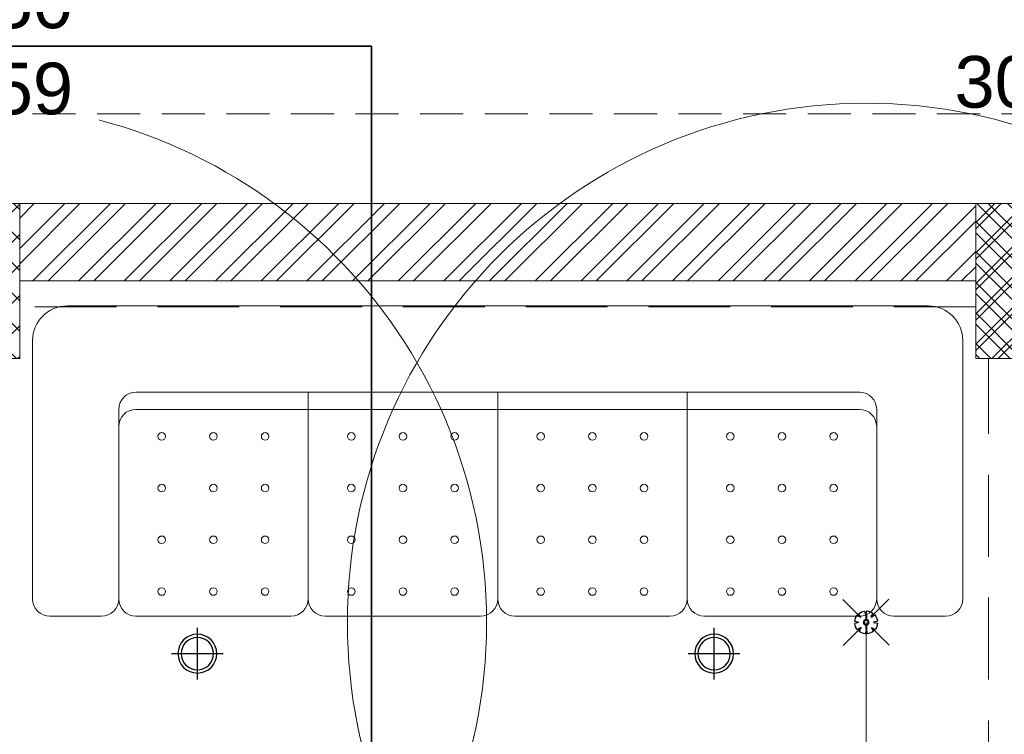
# Model space of a CAD drawing. Header units: inches. Extents: x 105152 to 158499, y 12149 to 30915.
# Tile 154 of 256: x 126247 to 126361, y 21541 to 21624. Entities that reach past the tile are written whole.
import ezdxf

# ---------------------------------------------------------------- set-up
doc = ezdxf.new("R2010")
doc.units = ezdxf.units.IN
doc.header["$MEASUREMENT"] = 0
doc.header["$PDMODE"] = 34
doc.linetypes.add('HIDDEN', pattern=[0.375, 0.25, -0.125])
doc.layers.add('15w led', color=7, linetype='Continuous', true_color=0xe600e6)
for name, color, linetype, lineweight in [('AR - PLAN', 251, 'Continuous', 5), ('BEAM', 173, 'Continuous', 5), ('COVERAGE ', 251, 'Continuous', 5), ('HVAC SERVICE', 1, 'Continuous', 35), ('HVAC TEXT PP', 104, 'Continuous', 20), ('PD_BRICK WALL_115', 134, 'Continuous', 30), ('PD_COLUMN', 2, 'Continuous', 60), ('PD_FURNITURE_LOOSE', 20, 'Continuous', 18), ('PD_HATCH', 45, 'Continuous', 9), ('PP-SPRINKLER PIPE', 1, 'Continuous', 0), ('SH-SPRINKLAR', 1, 'Continuous', 0)]:
    doc.layers.add(name, color=color, linetype=linetype, lineweight=lineweight)
for name, color, linetype in [('PD_DIMENSION', 101, 'Continuous'), ('PD_LIGHTING', 23, 'Continuous'), ('PP-SPRINKLER', 1, 'Continuous')]:
    doc.layers.add(name, color=color, linetype=linetype)
doc.styles.get("Standard").update_dxf_attribs({"font": 'arial.ttf', "height": 6})
doc.dimstyles.new('ISO-10', dxfattribs={"dimtxt": 6, "dimasz": 0.5, "dimexe": 1.25, "dimexo": 0.625, "dimtad": 1, "dimtoh": 1, "dimdec": 1, "dimlunit": 4, "dimtxsty": 'Standard', "dimblk": 'ARCHTICK', "dimcen": 2.5, "dimclrt": 3, "dimadec": 0, "dimazin": 0, "dimtfac": 1, "dimtdec": 1, "dimtmove": 1, "dimatfit": 3, "dimfxl": 1, "dimarcsym": 0})

# ---------------------------------------------------------------- blocks, each defined once
blk = doc.blocks.new('PP-CEILING PENDANT')
at = {"layer": 'COVERAGE ', "color": 8, "lineweight": 5}
blk.add_circle((0, 0), 1700, dxfattribs=at)
at = {"layer": 'SH-SPRINKLAR', "lineweight": -3}
for p, q in [((-16.9, 17), (-75.6, 75.8)), ((17.2, 16.7), (75.4, 75)), ((-0.4, 24), (-3.4, 37.3)), ((0.6, 24), (3.5, 37.3)), ((-24, 0.1), (-37.4, -2.9)), ((-24, 0.8), (-37.3, 3.8)), ((-17.1, 16.7), (-28.7, 24.1)), ((-16.6, 17.3), (-23.9, 28.9)), ((-1.5, 8.9), (-1.5, 23.9)), ((1.5, 8.9), (1.5, 23.9)), ((16.8, 17.2), (24.1, 28.7)), ((17.6, 16.3), (29.1, 23.7)), ((23.9, -0.1), (37.4, 2.9)), ((-17.5, -16.3), (-76.5, -75.3)), ((-17.8, -16.1), (-29.3, -23.4)), ((-17.3, -16.6), (-24.7, -28.2)), ((-1.5, -23.9), (-4.5, -37.2)), ((-1.5, -23.9), (-1.5, -8.9)), ((-0.6, -24), (2.3, -37.4)), ((1.5, -23.9), (1.5, -8.9)), ((15.8, -18), (23.1, -29.5)), ((16.2, -17.7), (74.6, -76.1)), ((16.6, -17.3), (28.2, -24.7)), ((23.9, -1.3), (37.3, -4.2))]:
    blk.add_line(p, q, dxfattribs=at)
for centre, major_axis, start_param, end_param in [((0, 0), (-26.5, 26.5), 5.588406, 6.189787), ((0, 0), (-26.5, 26.5), 4.798644, 5.40368), ((0, 0), (26.5, 26.5), 1.657505, 2.255676), ((0, 0), (0.02, 8.87), 5.497787, 11.780972), ((0, 0), (0.02, 6.56), 5.497787, 11.780972), ((0, 23.4), (1.12, 1.12), 5.863873, 8.273293), ((0, 0), (26.5, 26.5), 5.57395, 6.180955), ((0, 0), (-26.5, 26.5), 0.862204, 1.45951), ((0, 0), (-26.5, 26.5), 1.637496, 2.236801), ((0, -23.4), (1.12, 1.12), 2.722281, 5.131701), ((0, 0), (-26.5, 26.5), 2.418515, 3.021492), ((0, 0), (26.5, 26.5), 4.778634, 5.384791)]:
    blk.add_ellipse(centre, major_axis=major_axis, ratio=1, start_param=start_param, end_param=end_param, dxfattribs=at)
blk = doc.blocks.new('_ArchTick')
at = {"color": 0, "linetype": 'ByBlock', "const_width": 0.15}
blk.add_lwpolyline([(-0.5, -0.5), (0.5, 0.5)], dxfattribs=at)
blk = doc.blocks.new('ight 18w')
at = {"lineweight": 25}
for p, q in [((0, 6), (0, -6)), ((6, 0), (-6, 0))]:
    blk.add_line(p, q, dxfattribs=at)
for radius in [4.5, 3.75]:
    blk.add_circle((0, 0), radius, dxfattribs=at)
blk = doc.blocks.new('FF. ELE')
at = {"layer": '15w led', "color": 2, "xscale": -0.5, "yscale": 0.5, "zscale": 0.5, "rotation": 89.99999999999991}
for p in [(65.63, 865.75), (125.63, 865.75)]:
    blk.add_blockref('ight 18w', p, dxfattribs=at)
blk = doc.blocks.new('ghfhgfh')
at = {"color": 251, "lineweight": 5}
for p, q in [((133107.64, 19586.52), (133207.64, 19586.52)), ((133103.64, 19552.52), (133103.64, 19582.52)), ((133211.64, 19582.52), (133211.64, 19552.52)), ((133211.64, 19582.52), (133211.64, 19552.52)), ((133199.64, 19576.52), (133115.64, 19576.52)), ((133135.64, 19576.52), (133135.64, 19552.52)), ((133157.64, 19576.52), (133157.64, 19552.52)), ((133179.64, 19576.52), (133179.64, 19552.52)), ((133113.64, 19552.52), (133113.64, 19574.52)), ((133115.64, 19574.52), (133199.64, 19574.52)), ((133201.64, 19574.52), (133201.64, 19552.52)), ((133111.64, 19550.52), (133105.64, 19550.52)), ((133133.64, 19550.52), (133115.64, 19550.52)), ((133155.64, 19550.52), (133137.64, 19550.52)), ((133159.64, 19550.52), (133177.64, 19550.52)), ((133181.64, 19550.52), (133199.64, 19550.52)), ((133203.64, 19550.52), (133209.64, 19550.52))]:
    blk.add_line(p, q, dxfattribs=at)
for centre in [(133118.64, 19571.38), (133124.64, 19571.38), (133130.64, 19571.38), (133140.64, 19571.38), (133146.64, 19571.38), (133152.64, 19571.38), (133162.64, 19571.38), (133168.64, 19571.38), (133174.64, 19571.38), (133184.64, 19571.38), (133190.64, 19571.38), (133196.64, 19571.38), (133118.64, 19565.38), (133124.64, 19565.38), (133130.64, 19565.38), (133140.64, 19565.38), (133146.64, 19565.38), (133152.64, 19565.38), (133162.64, 19565.38), (133168.64, 19565.38), (133174.64, 19565.38), (133184.64, 19565.38), (133190.64, 19565.38), (133196.64, 19565.38), (133118.64, 19559.38), (133124.64, 19559.38), (133130.64, 19559.38), (133140.64, 19559.38), (133146.64, 19559.38), (133152.64, 19559.38), (133162.64, 19559.38), (133168.64, 19559.38), (133174.64, 19559.38), (133184.64, 19559.38), (133190.64, 19559.38), (133196.64, 19559.38), (133118.64, 19553.38), (133124.64, 19553.38), (133130.64, 19553.38), (133140.64, 19553.38), (133146.64, 19553.38), (133152.64, 19553.38), (133162.64, 19553.38), (133168.64, 19553.38), (133174.64, 19553.38), (133184.64, 19553.38), (133190.64, 19553.38), (133196.64, 19553.38)]:
    blk.add_circle(centre, 0.442, dxfattribs=at)
for centre, radius, start, end in [((133107.64, 19582.52), 4, 90, 180), ((133207.64, 19582.52), 4, 0, 90), ((133115.64, 19574.52), 2, 90, 180), ((133199.64, 19574.52), 2, 0, 90), ((133115.64, 19572.52), 2, 90, 180), ((133199.64, 19572.52), 2, 0, 90), ((133105.64, 19552.52), 2, 180, 270), ((133111.64, 19552.52), 2, 270, 0), ((133115.64, 19552.52), 2, 180, 270), ((133133.64, 19552.52), 2, 270, 0), ((133137.64, 19552.52), 2, 180, 270), ((133155.64, 19552.52), 2, 270, 0), ((133159.64, 19552.52), 2, 180, 270), ((133177.64, 19552.52), 2, 270, 0), ((133181.64, 19552.52), 2, 180, 270), ((133199.64, 19552.52), 2, 270, 0), ((133203.64, 19552.52), 2, 180, 270), ((133209.64, 19552.52), 2, 270, 0)]:
    blk.add_arc(centre, radius, start, end, dxfattribs=at)
blk = doc.blocks.new('DSGJHFGDHSDF DGH D')
at = {"layer": 'PD_FURNITURE_LOOSE', "color": 251}
blk.add_blockref('ghfhgfh', (-133157.64, -19586.52), dxfattribs=at)
blk = doc.blocks.new('*D643')
at = {"layer": 'Defpoints', "color": 0}
for p in [(-747, 10.38), (-1107, -9), (-747, -9)]:
    blk.add_point(p, dxfattribs=at)
at = {"layer": 'PD_DIMENSION', "color": 0, "linetype": 'HIDDEN', "lineweight": -2, "ltscale": 20}
for p, q in [((-1107, -8.37), (-1107, 11.63)), ((-747, -8.37), (-747, 11.63)), ((-1107, 10.38), (-747, 10.38))]:
    blk.add_line(p, q, dxfattribs=at)
at = {"layer": 'PD_DIMENSION', "color": 0, "lineweight": -2, "xscale": 0.5, "yscale": 0.5, "zscale": 0.5, "rotation": 180}
blk.add_blockref('_ArchTick', (-1107, 10.38), dxfattribs=at)
at = {"layer": 'PD_DIMENSION', "color": 0, "lineweight": -2, "xscale": 0.5, "yscale": 0.5, "zscale": 0.5}
blk.add_blockref('_ArchTick', (-747, 10.38), dxfattribs=at)
at = {"layer": 'PD_DIMENSION', "color": 3, "lineweight": 5, "insert": (-927, 14.07), "char_height": 6, "attachment_point": 5}
blk.add_mtext("30'", dxfattribs=at)
blk = doc.blocks.new('columns2')
at = {"layer": 'PD_HATCH', "lineweight": 5}
h = blk.add_hatch(dxfattribs=at)
h.set_pattern_fill('ANSI37', color=173, scale=20)
h.paths.add_polyline_path([(387, -250), (387, -268), (369, -268), (369, -250)])
h.paths.add_polyline_path([(18, 0), (18, -15), (0, -15), (0, 0)])
h.paths.add_polyline_path([(18, -828), (18, -813), (0, -813), (0, -828)])
h.paths.add_polyline_path([(201, -870), (186, -870), (186, -888), (201, -888)])
h.paths.add_polyline_path([(570, -870), (555, -870), (555, -888), (570, -888)])
h.paths.add_polyline_path([(754.5, -870), (739.5, -870), (739.5, -888), (754.5, -888)])
h.paths.add_polyline_path([(934.5, -870), (919.5, -870), (919.5, -888), (934.5, -888)])
h.paths.add_polyline_path([(385.5, -870), (370.5, -870), (370.5, -888), (385.5, -888)])
h.paths.add_polyline_path([(201, 42), (186, 42), (186, 60), (201, 60)])
h.paths.add_polyline_path([(387, -578), (387, -560), (369, -560), (369, -578)])
h.paths.add_polyline_path([(1116, -731.5), (1116, -716.5), (1098, -716.5), (1098, -731.5)])
h.paths.add_polyline_path([(1116, -111.5), (1116, -96.5), (1098, -96.5), (1098, -111.5)])
h.paths.add_polyline_path([(1116, -561.5), (1116, -576.5), (1098, -576.5), (1098, -561.5)])
h.paths.add_polyline_path([(1116, -251.5), (1116, -266.5), (1098, -266.5), (1098, -251.5)])
h.paths.add_polyline_path([(0, -731.5), (0, -716.5), (18, -716.5), (18, -731.5)])
h.paths.add_polyline_path([(0, -111.5), (0, -96.5), (18, -96.5), (18, -111.5)])
h.paths.add_polyline_path([(0, -406.5), (0, -421.5), (18, -421.5), (18, -406.5)])
h.paths.add_polyline_path([(0, -561.5), (0, -576.5), (18, -576.5), (18, -561.5)])
h.paths.add_polyline_path([(0, -251.5), (0, -266.5), (18, -266.5), (18, -251.5)])
h.paths.add_polyline_path([(993, -111.5), (993, -99.5), (984, -99.5), (984, -111.5)])
h.paths.add_polyline_path([(993, -189.5), (993, -201.5), (984, -201.5), (984, -189.5)])
h.paths.add_polyline_path([(903, -111.5), (903, -99.5), (912, -99.5), (912, -111.5)])
h.paths.add_polyline_path([(903, -189.5), (903, -201.5), (912, -201.5), (912, -189.5)])
h.paths.add_polyline_path([(75, -870), (60, -870), (60, -888), (75, -888)])
h.paths.add_polyline_path([(1116, -870), (1101, -870), (1101, -888), (1116, -888)])
h.paths.add_polyline_path([(75, 42), (60, 42), (60, 60), (75, 60)])
h.paths.add_polyline_path([(570, 42), (555, 42), (555, 60), (570, 60)])
h.paths.add_polyline_path([(754.5, 42), (739.5, 42), (739.5, 60), (754.5, 60)])
h.paths.add_polyline_path([(934.5, 42), (919.5, 42), (919.5, 60), (934.5, 60)])
h.paths.add_polyline_path([(385.5, 42), (370.5, 42), (370.5, 60), (385.5, 60)])
h.paths.add_polyline_path([(1116, 42), (1101, 42), (1101, 60), (1116, 60)])
h.paths.add_polyline_path([(738, -250), (738, -268), (756, -268), (756, -250)])
h.paths.add_polyline_path([(756, -578), (756, -560), (738, -560), (738, -578)])
at = {"layer": 'PD_COLUMN', "color": 173, "lineweight": 5}
for points in [[(75, 42), (60, 42), (60, 60), (75, 60)], [(201, 42), (186, 42), (186, 60), (201, 60)]]:
    blk.add_lwpolyline(points, close=True, dxfattribs=at)
at = {"layer": 'PD_HATCH', "color": 173, "linetype": 'HIDDEN', "lineweight": 5, "ltscale": 38}
for p, q in [((186, 60), (75, 60)), ((186, 48), (75, 48)), ((187.5, -95), (187.5, 42))]:
    blk.add_line(p, q, dxfattribs=at)
blk = doc.blocks.new('HVAC SERVICE')
at = {"layer": 'HVAC TEXT PP', "insert": (-156.29, 36.33), "char_height": 6, "width": 237.4875, "attachment_point": 1, "bg_fill": 2}
blk.add_mtext('\\pxqr;3.0 TR 4 WAY CASSETTE AC \\PSIZE:W840XD840XH250\\PCFM 1059', dxfattribs=at)
at = {"layer": 'HVAC TEXT PP'}
blk.add_leader([(115.85, -70.26), (115.85, 18.24), (63.54, 18.24)], dimstyle='ISO-10', override={"dimasz": 6, "dimtad": 0}, dxfattribs=at)
blk = doc.blocks.new('FIRST FLOOR PLAN 0')
at = {"layer": 'PD_HATCH', "lineweight": 5}
h = blk.add_hatch(dxfattribs=at)
h.set_pattern_fill('ANSI32', color=251, scale=10)
h.set_pattern_definition([(45, (-1110.15, -834.2493), (-2.65165, 2.65165), []), (45, (-1108.3824, -834.2493), (-2.65165, 2.65165), [])])
h.paths.add_polyline_path([(-1107, -791.5), (-1116, -791.5), (-1116, -873), (-1107, -873)])
h.paths.add_polyline_path([(-745.5, -939), (-915, -939), (-915, -948), (-745.5, -948)])
h.paths.add_polyline_path([(-561, -939), (-730.5, -939), (-730.5, -948), (-561, -948)])
h.paths.add_polyline_path([(-1107, -75), (-1116, -75), (-1116, -156.5), (-1107, -156.5)])
h.paths.add_polyline_path([(-1107, -171.5), (-1116, -171.5), (-1116, -311.5), (-1107, -311.5)])
h.paths.add_polyline_path([(-1107, -326.5), (-1116, -326.5), (-1116, -466.5), (-1107, -466.5)])
h.paths.add_polyline_path([(-1107, -481.5), (-1116, -481.5), (-1116, -621.5), (-1107, -621.5)])
h.paths.add_polyline_path([(-1107, -636.5), (-1116, -636.5), (-1116, -776.5), (-1107, -776.5)])
h.paths.add_polyline_path([(-15, 0), (-181.5, 0), (-181.5, -9), (-15, -9)])
h.paths.add_polyline_path([(-196.5, 0), (-361.5, 0), (-361.5, -9), (-196.5, -9)])
h.paths.add_polyline_path([(-376.5, 0), (-546, 0), (-546, -9), (-376.5, -9)])
h.paths.add_polyline_path([(-561, 0), (-730.5, 0), (-730.5, -9), (-561, -9)])
h.paths.add_polyline_path([(-930, 0), (-1041, 0), (-1041, -9), (-930, -9)])
h.paths.add_polyline_path([(-1056, 0), (-1116, 0), (-1116, -60), (-1107, -60), (-1107, -9), (-1056, -9)])
h.paths.add_polyline_path([(-1107, -888), (-1116, -888), (-1116, -948), (-1056, -948), (-1056, -939), (-1107, -939)])
h.paths.add_polyline_path([(-930, -939), (-1041, -939), (-1041, -948), (-930, -948)])
h.paths.add_polyline_path([(-521.25, -939), (-546, -939), (-546, -948), (-521.25, -948)])
h.paths.add_polyline_path([(-376.5, -939), (-401.25, -939), (-401.25, -948), (-376.5, -948)])
h.paths.add_polyline_path([(-339, -939), (-361.5, -939), (-361.5, -948), (-339, -948)])
h.paths.add_polyline_path([(-196.5, -939), (-219, -939), (-219, -948), (-196.5, -948)])
h.paths.add_polyline_path([(-159, -939), (-181.5, -939), (-181.5, -948), (-159, -948)])
h.paths.add_polyline_path([(-15, -939), (-39, -939), (-39, -948), (-15, -948)])
h.paths.add_polyline_path([(0, -930), (-9, -930)])
h.paths.add_polyline_path([(0, -791.5), (-9, -791.5), (-9, -930), (0, -930)])
h.paths.add_polyline_path([(0, -636.5), (-9, -636.5), (-9, -776.5), (0, -776.5)])
h.paths.add_polyline_path([(0, -326.5), (-9, -326.5), (-9, -621.5), (0, -621.5)])
h.paths.add_polyline_path([(0, -18), (-9, -18), (-9, -156.5), (0, -156.5)])
h.paths.add_polyline_path([(-18, -159.5), (-123, -159.5), (-123, -168.5), (-18, -168.5)])
h.paths.add_polyline_path([(-123, -171.5), (-132, -171.5), (-132, -249.5), (-123, -249.5)])
h.paths.add_polyline_path([(-132, -159.5), (-204, -159.5), (-204, -168.5), (-132, -168.5)])
h.paths.add_polyline_path([(-204, -171.5), (-213, -171.5), (-213, -249.5), (-204, -249.5)])
h.paths.add_polyline_path([(-213, -159.5), (-294, -159.5), (-294, -261.5), (-267, -261.5), (-267, -252.5), (-285, -252.5), (-285, -168.5), (-213, -168.5)])
h.paths.add_polyline_path([(-213, -252.5), (-231, -252.5), (-231, -261.5), (-213, -261.5)], flags=17)
h.paths.add_polyline_path([(-186, -252.5), (-204, -252.5), (-204, -261.5), (-186, -261.5)])
h.paths.add_polyline_path([(-132, -252.5), (-150, -252.5), (-150, -261.5), (-132, -261.5)])
h.paths.add_polyline_path([(-123, -261.5), (-132, -261.5), (-132, -324.5), (-123, -324.5)])
h.paths.add_polyline_path([(0, -310.5), (-9, -310.5), (-9, -311.5), (0, -311.5)])
h.paths.add_polyline_path([(0, -171.5), (-9, -171.5), (-9, -190.5), (0, -190.5)])
h.paths.add_polyline_path([(-878.25, -9), (-878.25, 0), (-915, 0), (-915, -9)])
h.paths.add_polyline_path([(-782.25, 0), (-782.25, -9), (-745.5, -9), (-745.5, 0)])
h = blk.add_hatch(dxfattribs=at)
h.set_pattern_fill('ANSI37', color=251, scale=20)
h.set_pattern_definition([(45, (144327.2833, 25769.4912), (-1.767766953, 1.767766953), []), (135, (144327.2833, 25769.4912), (-1.767766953, -1.767766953), [])])
h.paths.add_polyline_path([(-915, 0), (-930, 0), (-930, -18), (-915, -18)])
at = {"layer": 'PD_BRICK WALL_115', "color": 251, "lineweight": 5}
for p, q in [((-878.25, 0), (-1116, 0)), ((-930, -9), (-1041, -9))]:
    blk.add_line(p, q, dxfattribs=at)
at = {"layer": 'PD_COLUMN', "color": 251, "lineweight": 5}
blk.add_lwpolyline([(-915, -18), (-930, -18), (-930, 0), (-915, 0)], close=True, dxfattribs=at)
at = {"layer": 'PD_FURNITURE_LOOSE', "color": 251}
blk.add_blockref('DSGJHFGDHSDF DGH D', (-985.5, -11.9), dxfattribs=at)
at = {"layer": 'PD_DIMENSION', "color": 251, "lineweight": 5, "ltscale": 20}
dim = blk.add_linear_dim(base=(-747, 10.38), p1=(-1107, -9), p2=(-747, -9), dimstyle='ISO-10', override={"dimfxl": 25.4, "dimfxlon": 1, "dimarcsym": 1}, dxfattribs=at)
dim.commit()
dim.dimension.update_dxf_attribs({"geometry": '*D643', "text_midpoint": (-927, 14.07)})

msp = doc.modelspace()

# ---------------------------------------------------------------- block references
at = {"layer": 'PP-SPRINKLER', "yscale": 0.03543314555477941, "zscale": 35.43314555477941, "rotation": 180}
for p, xscale in [((126241.13, 21553.88), 0.03543314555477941), ((126345.44, 21553.88), -0.03543314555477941)]:
    msp.add_blockref('PP-CEILING PENDANT', p, dxfattribs=dict(at, xscale=xscale))

# ---------------------------------------------------------------- next in the draw order: block references
at = {"layer": 'HVAC SERVICE'}
msp.add_blockref('HVAC SERVICE', (126172.16, 21602.5), dxfattribs=at)

# ---------------------------------------------------------------- next in the draw order: linework, layer by layer
at = {"layer": 'PP-SPRINKLER PIPE'}
msp.add_line((126345.44, 21553.88), (126345.44, 21474.65), dxfattribs=at)

# ---------------------------------------------------------------- next in the draw order: block references
at = {"layer": 'PD_LIGHTING', "color": 2}
msp.add_blockref('FF. ELE', (126202.16, 20684.5), dxfattribs=at)

# ---------------------------------------------------------------- next in the draw order: block references
at = {"layer": 'AR - PLAN', "color": 251}
msp.add_blockref('FIRST FLOOR PLAN 0', (127288.16, 21602.5), dxfattribs=at)

# ---------------------------------------------------------------- next in the draw order: block references
at = {"layer": 'BEAM'}
msp.add_blockref('columns2', (126172.16, 21542.5), dxfattribs=at)

doc.saveas('drawing.dxf')
